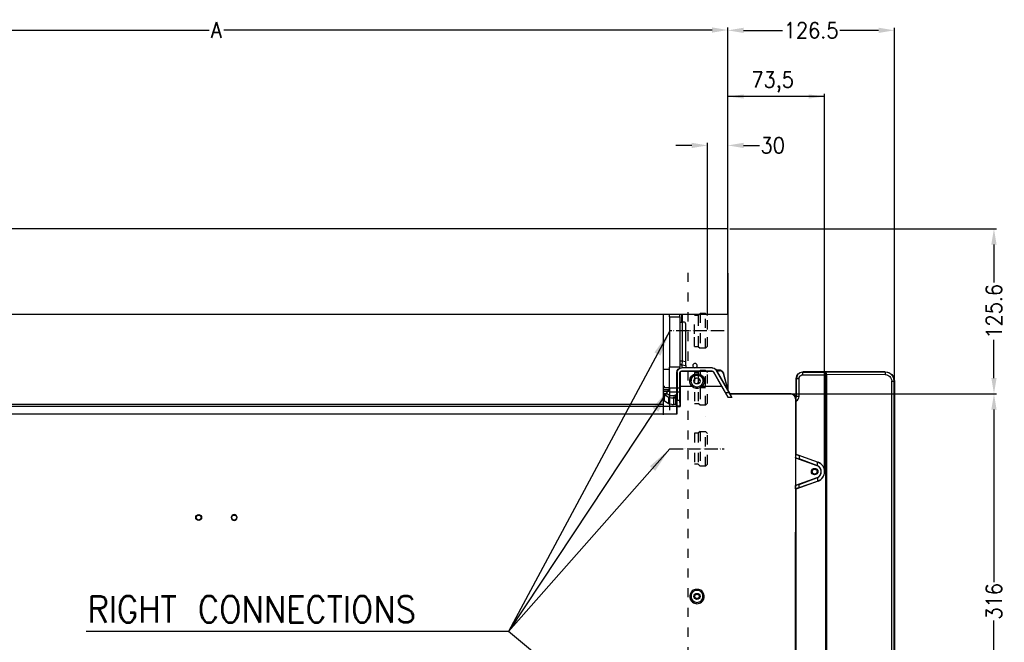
# Model space of a CAD drawing. Header units: inches. Extents: x -626 to 4489, y 2807 to 4201.
# Tile 46 of 52: x 2983 to 3732, y 3724 to 4198. Entities that reach past the tile are written whole.
import ezdxf

# ---------------------------------------------------------------- set-up
doc = ezdxf.new("R2010")
doc.units = ezdxf.units.IN
doc.linetypes.add('DASHED', pattern=[15, 7, -8])
doc.linetypes.add('PHANTOM', pattern=[13, 10, -1, 0, -1, 0, -1])
doc.layers.add('1', color=7, linetype='Continuous')
doc.styles.add('CONVERTER_11', font='txt.shx', dxfattribs={"width": 0.9})
doc.dimstyles.new('ME10_DIM_25', dxfattribs={"dimtxt": 12, "dimasz": 12, "dimexe": 2, "dimexo": 1.5, "dimgap": 2, "dimtad": 1, "dimdsep": 46, "dimtxsty": 'CONVERTER_11', "dimsah": 1, "dimcen": 0.09, "dimclrd": 2, "dimclre": 2, "dimclrt": 2, "dimadec": 0, "dimazin": 0, "dimtfac": 1, "dimtdec": 4, "dimtofl": 0, "dimtmove": 0, "dimatfit": 0, "dimfxl": 1, "dimtolj": 1, "dimtzin": 0, "dimarcsym": 0})
doc.dimstyles.new('ME10_DIM_26', dxfattribs={"dimtxt": 12, "dimasz": 12, "dimexe": 2, "dimexo": 1.5, "dimgap": 2, "dimtad": 1, "dimdsep": 46, "dimtxsty": 'CONVERTER_11', "dimsah": 1, "dimcen": 0.09, "dimclrd": 2, "dimclre": 2, "dimclrt": 2, "dimadec": 0, "dimazin": 0, "dimtfac": 1, "dimtdec": 4, "dimtofl": 0, "dimtmove": 0, "dimatfit": 0, "dimfxl": 1, "dimtolj": 1, "dimtzin": 0, "dimarcsym": 0})
doc.dimstyles.new('ME10_DIM_28', dxfattribs={"dimtxt": 12, "dimasz": 12, "dimexe": 2, "dimexo": 1.5, "dimgap": 2, "dimtad": 1, "dimdsep": 46, "dimtxsty": 'CONVERTER_11', "dimsah": 1, "dimcen": 0.09, "dimclrd": 2, "dimclre": 2, "dimclrt": 2, "dimadec": 0, "dimazin": 0, "dimtfac": 1, "dimtdec": 4, "dimtofl": 0, "dimtmove": 0, "dimatfit": 0, "dimfxl": 1, "dimtolj": 1, "dimtzin": 0, "dimarcsym": 0})
doc.dimstyles.new('ME10_DIM_30', dxfattribs={"dimtxt": 12, "dimasz": 12, "dimexe": 2, "dimexo": 1.5, "dimgap": 2, "dimtad": 1, "dimdsep": 46, "dimtxsty": 'CONVERTER_11', "dimsah": 1, "dimcen": 0.09, "dimclrd": 2, "dimclre": 2, "dimclrt": 2, "dimadec": 0, "dimazin": 0, "dimtfac": 1, "dimtdec": 4, "dimtofl": 0, "dimtmove": 0, "dimatfit": 0, "dimfxl": 1, "dimtolj": 1, "dimtzin": 0, "dimarcsym": 0})
doc.dimstyles.new('ME10_DIM_31', dxfattribs={"dimtxt": 12, "dimasz": 12, "dimexe": 2, "dimexo": 1.5, "dimgap": 2, "dimtad": 1, "dimdsep": 46, "dimtxsty": 'CONVERTER_11', "dimsah": 1, "dimcen": 0.09, "dimclrd": 2, "dimclre": 2, "dimclrt": 2, "dimadec": 0, "dimazin": 0, "dimtfac": 1, "dimtdec": 4, "dimtofl": 0, "dimtmove": 0, "dimatfit": 0, "dimfxl": 1, "dimtolj": 1, "dimtzin": 0, "dimarcsym": 0})
doc.dimstyles.get("Standard").update_dxf_attribs({"dimtxt": 0.18, "dimasz": 0.18, "dimexe": 0.18, "dimexo": 0.0625, "dimgap": 0.09, "dimtad": 0, "dimtih": 1, "dimtoh": 1, "dimdec": 4, "dimzin": 0, "dimdsep": 46, "dimtxsty": 'Standard', "dimcen": 0.09, "dimadec": 0, "dimazin": 0, "dimtfac": 1, "dimtdec": 4, "dimtofl": 0, "dimtmove": 0, "dimatfit": 3, "dimfxl": 1, "dimtolj": 1, "dimtzin": 0, "dimarcsym": 0})

# ---------------------------------------------------------------- blocks, each defined once
blk = doc.blocks.new('*D158')
at = {"layer": '1', "color": 3, "lineweight": -2, "transparency": 16777216}
for p, q in [((3523.05, 4038.97), (3725.93, 4038.97)), ((3723.93, 4026.97), (3723.93, 3997.97)), ((3723.93, 3925.36), (3723.93, 3954.37)), ((3532.55, 3913.36), (3725.93, 3913.36))]:
    blk.add_line(p, q, dxfattribs=at)
at = {"layer": '1', "color": 3, "transparency": 16777216}
for points in [[(3721.93, 4026.97), (3725.93, 4026.97), (3723.93, 4038.97)], [(3721.93, 3925.36), (3725.93, 3925.36), (3723.93, 3913.36)]]:
    blk.add_solid(points, dxfattribs=at)
at = {"layer": 'Defpoints', "color": 0, "transparency": 16777216}
for p in [(3521.55, 4038.97), (3723.93, 4038.97), (3531.05, 3913.36)]:
    blk.add_point(p, dxfattribs=at)
at = {"layer": '1', "color": 3, "transparency": 16777216, "insert": (3723.93, 3976.17), "char_height": 12, "attachment_point": 5, "rotation": 90, "style": 'CONVERTER_11'}
blk.add_mtext('\\A1;125.6', dxfattribs=at)
blk = doc.blocks.new('*D159')
at = {"layer": '1', "color": 3, "lineweight": -2, "transparency": 16777216}
for p, q in [((3571.13, 3913.36), (3725.93, 3913.36)), ((3723.93, 3901.36), (3723.93, 3769.98)), ((3723.93, 3609.4), (3723.93, 3740.78)), ((3571.13, 3597.4), (3725.93, 3597.4))]:
    blk.add_line(p, q, dxfattribs=at)
at = {"layer": '1', "color": 3, "transparency": 16777216}
for points in [[(3721.93, 3901.36), (3725.93, 3901.36), (3723.93, 3913.36)], [(3721.93, 3609.4), (3725.93, 3609.4), (3723.93, 3597.4)]]:
    blk.add_solid(points, dxfattribs=at)
at = {"layer": 'Defpoints', "color": 0, "transparency": 16777216}
for p in [(3569.63, 3913.36), (3723.93, 3913.36), (3569.63, 3597.4)]:
    blk.add_point(p, dxfattribs=at)
at = {"layer": '1', "color": 3, "transparency": 16777216, "insert": (3723.93, 3755.38), "char_height": 12, "attachment_point": 5, "rotation": 90, "style": 'CONVERTER_11'}
blk.add_mtext('\\A1;316', dxfattribs=at)
blk = doc.blocks.new('*D161')
at = {"layer": '1', "color": 3, "lineweight": -2, "transparency": 16777216}
for p, q in [((3506.05, 3974.46), (3506.05, 4104.39)), ((3521.55, 3975.58), (3521.55, 4104.39)), ((3494.05, 4102.39), (3482.05, 4102.39)), ((3533.55, 4102.39), (3545.55, 4102.39))]:
    blk.add_line(p, q, dxfattribs=at)
at = {"layer": '1', "color": 3, "transparency": 16777216}
for points in [[(3494.05, 4104.39), (3494.05, 4100.39), (3506.05, 4102.39)], [(3533.55, 4104.39), (3533.55, 4100.39), (3521.55, 4102.39)]]:
    blk.add_solid(points, dxfattribs=at)
at = {"layer": 'Defpoints', "color": 0, "transparency": 16777216}
for p in [(3521.55, 4102.39), (3506.05, 3972.96), (3521.55, 3974.08)]:
    blk.add_point(p, dxfattribs=at)
at = {"layer": '1', "color": 3, "transparency": 16777216, "insert": (3555.65, 4102.39), "char_height": 12, "attachment_point": 5, "rotation": 0.00014, "style": 'CONVERTER_11'}
blk.add_mtext('\\A1;30', dxfattribs=at)
blk = doc.blocks.new('*D163')
at = {"layer": '1', "color": 3, "lineweight": -2, "transparency": 16777216}
for p, q in [((3521.55, 4040.47), (3521.55, 4191.98)), ((3533.55, 4189.98), (3563.09, 4189.98)), ((3636.22, 4189.98), (3606.69, 4189.98)), ((3648.22, 3924.55), (3648.22, 4191.98))]:
    blk.add_line(p, q, dxfattribs=at)
at = {"layer": '1', "color": 3, "transparency": 16777216}
for points in [[(3533.55, 4191.98), (3533.55, 4187.98), (3521.55, 4189.98)], [(3636.22, 4191.98), (3636.22, 4187.98), (3648.22, 4189.98)]]:
    blk.add_solid(points, dxfattribs=at)
at = {"layer": 'Defpoints', "color": 0, "transparency": 16777216}
for p in [(3648.22, 4189.98), (3521.55, 4038.97), (3648.22, 3923.05)]:
    blk.add_point(p, dxfattribs=at)
at = {"layer": '1', "color": 3, "transparency": 16777216, "insert": (3584.89, 4189.98), "char_height": 12, "attachment_point": 5, "rotation": 0.00014, "style": 'CONVERTER_11'}
blk.add_mtext('\\A1;126.5', dxfattribs=at)
blk = doc.blocks.new('*D164')
at = {"layer": '1', "color": 3, "lineweight": -2, "transparency": 16777216}
for p, q in [((2743.52, 4040.47), (2743.52, 4192.22)), ((2755.52, 4190.22), (3126.93, 4190.22)), ((3509.55, 4190.22), (3138.13, 4190.22)), ((3521.55, 4040.47), (3521.55, 4192.22))]:
    blk.add_line(p, q, dxfattribs=at)
at = {"layer": '1', "color": 3, "transparency": 16777216}
for points in [[(2755.52, 4192.22), (2755.52, 4188.22), (2743.52, 4190.22)], [(3509.55, 4192.22), (3509.55, 4188.22), (3521.55, 4190.22)]]:
    blk.add_solid(points, dxfattribs=at)
at = {"layer": 'Defpoints', "color": 0, "transparency": 16777216}
for p in [(2743.52, 4190.22), (2743.52, 4038.97), (3521.55, 4038.97)]:
    blk.add_point(p, dxfattribs=at)
at = {"layer": '1', "color": 3, "transparency": 16777216, "insert": (3132.53, 4190.22), "char_height": 12, "attachment_point": 5, "rotation": 0.00014, "style": 'CONVERTER_11'}
blk.add_mtext('\\A1;A', dxfattribs=at)
blk = doc.blocks.new('*D84')
at = {"layer": '1', "color": 2, "linetype": 'Continuous'}
for p, q in [((3521.55, 3975.58), (3521.55, 4141.64)), ((3595.05, 3855.63), (3595.05, 4141.64)), ((3595.05, 4139.64), (3521.55, 4139.64))]:
    blk.add_line(p, q, dxfattribs=at)
at = {"layer": '1', "color": 2}
for points in [[(3533.55, 4141.22), (3533.55, 4138.06), (3521.55, 4139.64)], [(3583.05, 4138.06), (3583.05, 4141.22), (3595.05, 4139.64)]]:
    blk.add_solid(points, dxfattribs=at)
at = {"layer": '1', "color": 2, "insert": (3539.43, 4142.84), "char_height": 12, "attachment_point": 7, "rotation": 0.00014, "line_spacing_factor": 0.60024, "style": 'CONVERTER_11'}
blk.add_mtext('73,5', dxfattribs=at)

msp = doc.modelspace()

# ---------------------------------------------------------------- linework, layer by layer
at = {"color": 7, "linetype": 'Continuous'}
for p, q in [((3521.552, 4038.967), (2743.515, 4038.967)), ((3521.552, 3974.077), (3521.552, 4038.967)), ((3521.552, 4005.067), (3521.552, 3974.077)), ((2876.477, 3974.077), (3477.052, 3974.077)), ((3472.583, 3905.376), (3472.583, 3974.077)), ((3472.583, 3905.376), (3472.583, 3974.077)), ((3477.052, 3974.077), (3485.052, 3974.077)), ((3477.052, 3971.867), (3477.052, 3974.077)), ((3477.052, 3971.867), (3477.052, 3933.667)), ((3485.052, 3974.077), (3486.252, 3974.077)), ((3485.052, 3971.867), (3485.052, 3974.077)), ((3485.052, 3971.867), (3485.052, 3933.667)), ((3486.252, 3974.077), (3487.052, 3974.077)), ((3486.252, 3974.077), (3486.252, 3967.967)), ((3487.052, 3974.077), (3521.552, 3974.077)), ((3521.552, 3974.077), (3521.552, 3916.248)), ((3485.052, 3967.967), (3486.752, 3967.967)), ((3488.052, 3967.967), (3486.752, 3967.967)), ((3489.552, 3938.051), (3489.552, 3966.467)), ((3477.052, 3931.967), (3472.583, 3931.967)), ((3477.052, 3917.867), (3477.052, 3933.667)), ((3485.052, 3933.667), (3477.052, 3933.667)), ((3483.018, 3931.007), (3483.777, 3932.143)), ((3483.166, 3930.859), (3483.925, 3931.994)), ((3483.777, 3932.143), (3484.913, 3932.901)), ((3483.925, 3931.994), (3485.061, 3932.753)), ((3484.913, 3932.901), (3485.052, 3932.929)), ((3485.052, 3937.022), (3485.105, 3936.6)), ((3485.052, 3932.929), (3485.052, 3933.667)), ((3485.052, 3932.929), (3486.251, 3933.167)), ((3485.061, 3932.753), (3486.399, 3933.019)), ((3485.105, 3936.6), (3485.274, 3936.182)), ((3485.274, 3936.182), (3485.45, 3935.929)), ((3485.45, 3935.929), (3485.668, 3935.712)), ((3485.668, 3935.712), (3486.05, 3935.473)), ((3486.05, 3935.473), (3486.457, 3935.347)), ((3509.764, 3933.167), (3486.251, 3933.167)), ((3509.678, 3933.019), (3486.399, 3933.019)), ((3486.457, 3935.347), (3489.552, 3934.802)), ((3489.552, 3934.802), (3489.552, 3938.051)), ((3489.552, 3934.802), (3489.552, 3934.337)), ((3489.552, 3934.337), (3489.552, 3933.167)), ((3496.049, 3933.167), (3495.901, 3933.196)), ((3497.203, 3933.196), (3497.055, 3933.167)), ((3509.678, 3933.019), (3511.017, 3932.752)), ((3509.764, 3933.167), (3511.103, 3932.901)), ((3511.017, 3932.752), (3512.153, 3931.993)), ((3511.103, 3932.901), (3512.238, 3932.142)), ((3512.153, 3931.993), (3512.709, 3931.269)), ((3512.238, 3932.142), (3512.794, 3931.417)), ((3482.752, 3929.668), (3483.018, 3931.007)), ((3482.752, 3918.614), (3482.752, 3929.668)), ((3482.9, 3929.519), (3483.166, 3930.859)), ((3482.9, 3929.519), (3482.9, 3908.395)), ((3485.122, 3929.597), (3485.198, 3929.98)), ((3485.122, 3908.395), (3485.122, 3929.597)), ((3485.183, 3929.536), (3485.259, 3929.919)), ((3485.183, 3929.536), (3485.183, 3918.892)), ((3485.198, 3929.98), (3485.414, 3930.304)), ((3485.259, 3929.919), (3485.476, 3930.243)), ((3485.414, 3930.304), (3485.739, 3930.521)), ((3485.476, 3930.243), (3485.8, 3930.46)), ((3485.739, 3930.521), (3486.122, 3930.597)), ((3485.8, 3930.46), (3486.183, 3930.536)), ((3486.122, 3930.597), (3509.723, 3930.597)), ((3509.688, 3930.536), (3486.183, 3930.536)), ((3498.61, 3920.978), (3499.692, 3924.773)), ((3498.734, 3921.003), (3499.774, 3924.65)), ((3509.688, 3930.536), (3510.07, 3930.46)), ((3509.723, 3930.597), (3510.106, 3930.521)), ((3510.07, 3930.46), (3510.395, 3930.243)), ((3510.106, 3930.521), (3510.43, 3930.304)), ((3510.395, 3930.243), (3510.554, 3930.036)), ((3510.43, 3930.304), (3510.589, 3930.097)), ((3516.988, 3918.892), (3510.554, 3930.036)), ((3510.589, 3930.097), (3519.808, 3914.129)), ((3522.604, 3914.129), (3512.709, 3931.269)), ((3523.295, 3913.23), (3512.794, 3931.417)), ((3515.25, 3931.297), (3512.864, 3931.297)), ((3513.101, 3930.886), (3515.25, 3930.886)), ((3520.552, 3920.776), (3518.148, 3929.207)), ((3520.552, 3920.365), (3518.148, 3928.797)), ((3573.552, 3925.046), (3573.933, 3926.959)), ((3573.552, 3911.53), (3573.552, 3925.046)), ((3573.933, 3926.959), (3575.017, 3928.581)), ((3575.017, 3928.581), (3576.639, 3929.665)), ((3576.639, 3929.665), (3578.551, 3930.045)), ((3641.221, 3930.045), (3578.551, 3930.045)), ((3595.216, 3929.913), (3596.045, 3927.914)), ((3595.783, 3929.911), (3595.709, 3929.922)), ((3595.956, 3929.824), (3595.783, 3929.911)), ((3596.022, 3929.766), (3595.956, 3929.824)), ((3596.118, 3929.654), (3596.022, 3929.766)), ((3596.045, 3927.903), (3596.045, 3927.914)), ((3596.045, 3582.361), (3596.045, 3927.903)), ((3596.262, 3929.409), (3596.118, 3929.654)), ((3596.298, 3929.329), (3596.262, 3929.409)), ((3596.382, 3929.098), (3596.298, 3929.329)), ((3596.473, 3928.736), (3596.382, 3929.098)), ((3596.484, 3928.678), (3596.473, 3928.736)), ((3596.53, 3928.338), (3596.484, 3928.678)), ((3596.552, 3927.922), (3596.53, 3928.338)), ((3596.552, 3927.922), (3596.552, 3927.912)), ((3596.552, 3927.912), (3596.552, 3582.352)), ((3641.221, 3930.045), (3643.898, 3929.513)), ((3643.898, 3929.513), (3646.17, 3927.996)), ((3646.17, 3927.996), (3647.687, 3925.725)), ((3647.687, 3925.725), (3648.22, 3923.046)), ((3472.9, 3919.068), (3472.583, 3919.068)), ((3472.9, 3918.068), (3472.583, 3918.068)), ((3473.052, 3919.068), (3472.9, 3919.068)), ((3473.052, 3918.068), (3472.9, 3918.068)), ((3473.052, 3919.068), (3473.052, 3918.068)), ((3473.052, 3918.068), (3477.052, 3918.068)), ((3477.052, 3917.867), (3477.052, 3914.867)), ((3482.752, 3903.85), (3482.752, 3918.614)), ((3485.183, 3918.892), (3485.178, 3903.641)), ((3494.574, 3918.892), (3485.183, 3918.892)), ((3494.718, 3918.911), (3494.574, 3918.892)), ((3494.849, 3918.968), (3494.718, 3918.911)), ((3494.927, 3919.026), (3494.849, 3918.968)), ((3495.016, 3919.123), (3494.927, 3919.026)), ((3495.106, 3919.274), (3495.016, 3919.123)), ((3495.162, 3919.425), (3495.106, 3919.274)), ((3495.197, 3919.597), (3495.162, 3919.425)), ((3495.202, 3919.643), (3495.197, 3919.597)), ((3495.205, 3919.66), (3495.202, 3919.643)), ((3500.901, 3919.643), (3500.899, 3919.66)), ((3500.906, 3919.597), (3500.901, 3919.643)), ((3500.942, 3919.425), (3500.906, 3919.597)), ((3500.998, 3919.274), (3500.942, 3919.425)), ((3501.088, 3919.123), (3500.998, 3919.274)), ((3501.177, 3919.026), (3501.088, 3919.123)), ((3501.255, 3918.968), (3501.177, 3919.026)), ((3501.386, 3918.911), (3501.255, 3918.968)), ((3501.529, 3918.892), (3501.386, 3918.911)), ((3516.988, 3918.892), (3501.529, 3918.892)), ((3521.747, 3910.654), (3516.988, 3918.892)), ((3520.552, 3920.365), (3520.552, 3920.776)), ((3520.552, 3920.365), (3520.552, 3919.792)), ((3520.552, 3919.792), (3520.552, 3918.493)), ((3520.552, 3918.493), (3520.552, 3917.981)), ((3648.22, 3923.046), (3648.22, 3587.219)), ((3472.583, 3916.568), (3477.052, 3916.568)), ((3473.297, 3913.537), (3472.583, 3913.562)), ((3472.857, 3913.099), (3472.583, 3913.131)), ((3473.074, 3913.041), (3472.857, 3913.099)), ((3473.116, 3913.019), (3473.074, 3913.041)), ((3473.116, 3913.019), (3476.41, 3910.852)), ((3474.594, 3913.384), (3473.297, 3913.537)), ((3475.462, 3913.156), (3474.594, 3913.384)), ((3475.63, 3913.068), (3475.462, 3913.156)), ((3477.052, 3912.132), (3475.63, 3913.068)), ((3476.41, 3910.852), (3476.578, 3910.764)), ((3476.578, 3910.764), (3477.445, 3910.536)), ((3477.052, 3914.867), (3477.052, 3911.867)), ((3477.052, 3914.867), (3485.052, 3914.867)), ((3477.052, 3911.867), (3477.052, 3900.875)), ((3477.445, 3910.536), (3478.743, 3910.383)), ((3478.743, 3910.383), (3480.273, 3910.329)), ((3479.89, 3910.77), (3481.837, 3910.77)), ((3480.273, 3910.329), (3482.056, 3910.329)), ((3481.837, 3910.77), (3481.837, 3912.745)), ((3482.056, 3910.329), (3481.837, 3910.77)), ((3482.056, 3905.287), (3482.056, 3910.329)), ((3522.604, 3914.129), (3519.808, 3914.129)), ((3519.808, 3914.129), (3521.747, 3910.654)), ((3524.678, 3910.654), (3521.747, 3910.654)), ((3524.678, 3910.654), (3522.604, 3914.129)), ((3523.243, 3913.141), (3523.295, 3913.23)), ((3523.243, 3913.141), (3524.678, 3910.654)), ((3569.411, 3913.141), (3523.243, 3913.141)), ((3523.295, 3913.23), (3523.349, 3913.23)), ((3531.049, 3913.364), (3523.349, 3913.23)), ((3569.635, 3913.364), (3531.049, 3913.364)), ((3570.75, 3912.875), (3569.411, 3913.141)), ((3570.973, 3913.098), (3569.635, 3913.364)), ((3571.885, 3912.116), (3570.75, 3912.875)), ((3572.109, 3912.34), (3570.973, 3913.098)), ((3572.643, 3910.98), (3571.885, 3912.116)), ((3572.868, 3911.204), (3572.109, 3912.34)), ((3572.909, 3909.64), (3572.643, 3910.98)), ((3572.909, 3909.64), (3572.816, 3603.797)), ((3573.134, 3909.865), (3572.868, 3911.204)), ((3573.4, 3910.764), (3573.057, 3910.252)), ((3573.134, 3909.865), (3573.134, 3867.463)), ((3573.552, 3911.53), (3573.4, 3910.764)), ((3472.583, 3908.054), (3472.857, 3908.021)), ((3472.583, 3897.252), (3472.583, 3905.376)), ((3472.857, 3908.021), (3473.074, 3907.964)), ((3473.074, 3907.964), (3473.116, 3907.942)), ((3476.41, 3905.775), (3473.116, 3907.942)), ((3476.578, 3905.687), (3476.41, 3905.775)), ((3477.445, 3905.458), (3476.578, 3905.687)), ((3478.743, 3905.306), (3477.445, 3905.458)), ((3479.028, 3905.287), (3478.743, 3905.306)), ((3479.028, 3905.287), (3480.273, 3905.287)), ((3482.056, 3905.287), (3480.273, 3905.287)), ((3482.039, 3905.287), (3482.752, 3903.85)), ((3482.759, 3903.778), (3482.752, 3903.85)), ((3482.781, 3903.413), (3482.759, 3903.778)), ((3482.815, 3902.112), (3482.781, 3903.413)), ((3482.845, 3897.974), (3482.815, 3902.112)), ((3482.844, 3903.641), (3482.856, 3904.065)), ((3482.844, 3903.641), (3485.178, 3903.641)), ((3482.844, 3903.641), (3482.845, 3897.974)), ((3482.856, 3904.065), (3482.874, 3904.86)), ((3482.874, 3904.86), (3482.9, 3908.395)), ((3485.147, 3904.86), (3485.122, 3908.395)), ((3485.165, 3904.065), (3485.147, 3904.86)), ((3485.178, 3903.641), (3485.165, 3904.065)), ((3573.134, 3867.463), (3572.907, 3867.304)), ((3572.907, 3867.304), (3573.21, 3867.221)), ((3573.082, 3864.72), (3572.907, 3864.97)), ((3572.907, 3864.97), (3573.21, 3864.832)), ((3573.082, 3864.72), (3573.082, 3843.545)), ((3573.082, 3864.72), (3589.262, 3858.831)), ((3573.134, 3867.463), (3590.15, 3861.27)), ((3573.21, 3867.221), (3574.078, 3866.929)), ((3573.21, 3864.832), (3574.078, 3864.492)), ((3574.078, 3866.929), (3575.871, 3866.296)), ((3574.078, 3864.492), (3575.871, 3863.82)), ((3589.797, 3861.296), (3575.871, 3866.296)), ((3589.278, 3858.874), (3575.871, 3863.82)), ((3589.278, 3858.874), (3589.483, 3858.793)), ((3589.483, 3858.793), (3589.797, 3858.648)), ((3590.117, 3861.18), (3589.797, 3861.296)), ((3589.797, 3858.648), (3589.797, 3861.296)), ((3589.262, 3849.434), (3573.082, 3843.545)), ((3575.871, 3844.444), (3589.278, 3849.39)), ((3589.483, 3849.471), (3589.278, 3849.39)), ((3589.797, 3849.616), (3589.483, 3849.471)), ((3589.797, 3849.616), (3589.797, 3846.968)), ((3572.907, 3843.295), (3573.082, 3843.545)), ((3573.21, 3843.432), (3572.907, 3843.295)), ((3590.15, 3846.994), (3573.134, 3840.801)), ((3574.078, 3843.772), (3573.21, 3843.432)), ((3575.871, 3844.444), (3574.078, 3843.772)), ((3575.871, 3841.969), (3574.078, 3841.335)), ((3575.871, 3841.969), (3589.797, 3846.968)), ((3589.797, 3846.968), (3590.117, 3847.084)), ((3573.21, 3841.044), (3572.907, 3840.96)), ((3572.907, 3840.96), (3573.134, 3840.801)), ((3573.134, 3840.801), (3573.134, 3669.463)), ((3574.078, 3841.335), (3573.21, 3841.044)), ((3116.802, 3819.183), (3116.973, 3820.044)), ((3116.973, 3820.044), (3117.461, 3820.774)), ((3117.461, 3820.774), (3118.191, 3821.262)), ((3118.191, 3821.262), (3119.052, 3821.433)), ((3119.052, 3821.433), (3119.913, 3821.262)), ((3119.913, 3821.262), (3120.643, 3820.774)), ((3120.643, 3820.774), (3121.131, 3820.044)), ((3121.131, 3820.044), (3121.302, 3819.183)), ((3143.973, 3820.044), (3143.802, 3819.183)), ((3144.461, 3820.774), (3143.973, 3820.044)), ((3145.191, 3821.262), (3144.461, 3820.774)), ((3146.052, 3821.433), (3145.191, 3821.262)), ((3146.913, 3821.262), (3146.052, 3821.433)), ((3147.643, 3820.774), (3146.913, 3821.262)), ((3148.131, 3820.044), (3147.643, 3820.774)), ((3148.302, 3819.183), (3148.131, 3820.044)), ((3116.973, 3818.322), (3116.802, 3819.183)), ((3117.461, 3817.592), (3116.973, 3818.322)), ((3118.191, 3817.104), (3117.461, 3817.592)), ((3119.052, 3816.933), (3118.191, 3817.104)), ((3119.913, 3817.104), (3119.052, 3816.933)), ((3120.643, 3817.592), (3119.913, 3817.104)), ((3121.131, 3818.322), (3120.643, 3817.592)), ((3121.302, 3819.183), (3121.131, 3818.322)), ((3143.802, 3819.183), (3143.973, 3818.322)), ((3143.973, 3818.322), (3144.461, 3817.592)), ((3144.461, 3817.592), (3145.191, 3817.104)), ((3145.191, 3817.104), (3146.052, 3816.933)), ((3146.052, 3816.933), (3146.913, 3817.104)), ((3146.913, 3817.104), (3147.643, 3817.592)), ((3147.643, 3817.592), (3148.131, 3818.322)), ((3148.131, 3818.322), (3148.302, 3819.183))]:
    msp.add_line(p, q, dxfattribs=at)
at = {"color": 9, "linetype": 'Continuous'}
for p, q in [((3477.052, 3971.867), (3485.052, 3971.867)), ((3487.052, 3967.967), (3487.052, 3974.077)), ((3486.752, 3967.967), (3486.752, 3938.545)), ((3485.052, 3938.545), (3486.752, 3938.545)), ((3486.251, 3933.167), (3486.399, 3933.019)), ((3486.47, 3935.486), (3486.457, 3935.347)), ((3486.457, 3935.347), (3486.457, 3933.381)), ((3486.457, 3933.381), (3486.457, 3933.167)), ((3486.752, 3938.545), (3486.47, 3935.486)), ((3486.752, 3938.545), (3489.552, 3938.051)), ((3509.678, 3933.019), (3509.764, 3933.167)), ((3482.752, 3929.668), (3482.9, 3929.519)), ((3485.122, 3929.597), (3485.183, 3929.536)), ((3486.122, 3930.597), (3486.183, 3930.536)), ((3492.545, 3923.509), (3492.925, 3925.208)), ((3492.925, 3925.208), (3493.346, 3926.047)), ((3493.346, 3926.047), (3493.901, 3926.802)), ((3493.562, 3923.672), (3493.975, 3925.113)), ((3493.901, 3926.802), (3494.578, 3927.454)), ((3493.975, 3925.113), (3494.41, 3925.84)), ((3494.41, 3925.84), (3494.972, 3926.472)), ((3494.578, 3927.454), (3495.355, 3927.981)), ((3494.972, 3926.472), (3495.642, 3926.989)), ((3495.355, 3927.981), (3496.209, 3928.368)), ((3495.642, 3926.989), (3496.397, 3927.371)), ((3496.209, 3928.368), (3497.118, 3928.605)), ((3496.397, 3927.371), (3497.211, 3927.606)), ((3497.118, 3928.605), (3498.051, 3928.685)), ((3497.211, 3927.606), (3498.892, 3927.606)), ((3498.051, 3928.685), (3498.985, 3928.605)), ((3498.892, 3927.606), (3499.706, 3927.371)), ((3498.985, 3928.605), (3499.893, 3928.368)), ((3499.706, 3927.371), (3500.461, 3926.989)), ((3499.893, 3928.368), (3500.749, 3927.981)), ((3500.461, 3926.989), (3501.132, 3926.473)), ((3500.749, 3927.981), (3501.525, 3927.455)), ((3501.132, 3926.473), (3501.693, 3925.841)), ((3501.525, 3927.455), (3502.201, 3926.804)), ((3501.693, 3925.841), (3502.128, 3925.115)), ((3502.128, 3925.115), (3502.541, 3923.673)), ((3502.201, 3926.804), (3502.758, 3926.047)), ((3502.758, 3926.047), (3503.178, 3925.209)), ((3503.178, 3925.209), (3503.559, 3923.51)), ((3509.723, 3930.597), (3509.688, 3930.536)), ((3510.589, 3930.097), (3510.554, 3930.036)), ((3512.709, 3931.269), (3512.794, 3931.417)), ((3515.25, 3931.297), (3515.25, 3930.886)), ((3518.148, 3929.207), (3518.148, 3928.797)), ((3573.683, 3924.914), (3573.552, 3925.046)), ((3573.899, 3926.365), (3573.683, 3924.914)), ((3573.683, 3924.914), (3575.683, 3924.914)), ((3573.683, 3911.398), (3573.683, 3924.914)), ((3574.527, 3927.691), (3573.899, 3926.365)), ((3575.906, 3929.07), (3574.527, 3927.691)), ((3575.683, 3924.914), (3575.825, 3925.774)), ((3575.683, 3911.398), (3575.683, 3924.914)), ((3575.825, 3925.774), (3576.218, 3926.553)), ((3577.232, 3929.698), (3575.906, 3929.07)), ((3576.218, 3926.553), (3576.594, 3927.003)), ((3576.594, 3927.003), (3577.043, 3927.379)), ((3577.043, 3927.379), (3577.823, 3927.771)), ((3578.683, 3929.913), (3577.232, 3929.698)), ((3577.823, 3927.771), (3578.683, 3927.914)), ((3578.683, 3929.913), (3578.551, 3930.045)), ((3578.683, 3929.913), (3595.216, 3929.913)), ((3578.683, 3927.914), (3578.683, 3929.913)), ((3578.683, 3927.914), (3596.045, 3927.914)), ((3595.709, 3929.922), (3595.216, 3929.913)), ((3641.112, 3929.936), (3595.709, 3929.922)), ((3596.552, 3927.912), (3596.045, 3927.903)), ((3641.147, 3927.936), (3596.552, 3927.922)), ((3641.112, 3929.936), (3641.221, 3930.045)), ((3643.144, 3929.634), (3641.112, 3929.936)), ((3641.112, 3929.936), (3641.125, 3929.757)), ((3641.125, 3929.757), (3641.131, 3929.587)), ((3641.131, 3929.587), (3641.141, 3929.036)), ((3641.141, 3929.036), (3641.147, 3927.936)), ((3641.147, 3927.936), (3642.581, 3927.699)), ((3642.581, 3927.699), (3643.88, 3927.045)), ((3645, 3928.756), (3643.144, 3929.634)), ((3643.88, 3927.045), (3644.629, 3926.419)), ((3644.629, 3926.419), (3645.256, 3925.67)), ((3646.932, 3926.825), (3645, 3928.756)), ((3645.256, 3925.67), (3645.911, 3924.372)), ((3645.911, 3924.372), (3646.148, 3922.938)), ((3647.81, 3924.969), (3646.932, 3926.825)), ((3648.113, 3922.938), (3647.81, 3924.969)), ((3477.052, 3917.867), (3485.052, 3917.867)), ((3492.619, 3922.203), (3492.545, 3923.509)), ((3492.876, 3921.255), (3492.619, 3922.203)), ((3493.565, 3919.956), (3492.876, 3921.255)), ((3493.577, 3922.545), (3493.562, 3923.672)), ((3494.574, 3918.892), (3493.565, 3919.956)), ((3493.772, 3921.721), (3493.577, 3922.545)), ((3494.341, 3920.59), (3493.772, 3921.721)), ((3495.205, 3919.66), (3494.341, 3920.59)), ((3494.574, 3918.892), (3495.772, 3918.16)), ((3495.205, 3919.66), (3496.185, 3919.053)), ((3495.772, 3918.16), (3497.117, 3917.746)), ((3496.185, 3919.053), (3497.287, 3918.714)), ((3497.117, 3917.746), (3498.054, 3917.667)), ((3497.287, 3918.714), (3498.819, 3918.715)), ((3498.054, 3917.667), (3498.989, 3917.747)), ((3498.819, 3918.715), (3499.919, 3919.053)), ((3498.989, 3917.747), (3500.333, 3918.16)), ((3499.919, 3919.053), (3500.899, 3919.66)), ((3500.333, 3918.16), (3501.529, 3918.892)), ((3501.763, 3920.59), (3500.899, 3919.66)), ((3502.539, 3919.956), (3501.529, 3918.892)), ((3502.332, 3921.722), (3501.763, 3920.59)), ((3502.527, 3922.546), (3502.332, 3921.722)), ((3502.541, 3923.673), (3502.527, 3922.546)), ((3503.228, 3921.256), (3502.539, 3919.956)), ((3503.485, 3922.204), (3503.228, 3921.256)), ((3503.559, 3923.51), (3503.485, 3922.204)), ((3519.506, 3919.792), (3520.552, 3919.792)), ((3520.552, 3918.493), (3520.256, 3918.493)), ((3646.148, 3587.326), (3646.148, 3922.938)), ((3646.148, 3922.938), (3648.113, 3922.938)), ((3648.113, 3922.938), (3648.22, 3923.046)), ((3648.113, 3587.326), (3648.113, 3922.938)), ((3477.052, 3915.068), (3472.583, 3915.068)), ((3473.116, 3913.019), (3473.116, 3907.942)), ((3476.41, 3910.852), (3476.41, 3905.775)), ((3481.837, 3911.867), (3477.052, 3911.867)), ((3480.273, 3910.329), (3480.273, 3905.287)), ((3569.635, 3913.364), (3569.411, 3913.141)), ((3573.134, 3909.865), (3572.909, 3909.64)), ((3573.346, 3910.288), (3573.108, 3909.997)), ((3573.597, 3910.818), (3573.346, 3910.288)), ((3573.552, 3911.53), (3573.683, 3911.398)), ((3573.683, 3911.398), (3573.597, 3910.818)), ((3575.683, 3911.398), (3573.683, 3911.398)), ((3574.97, 3909.213), (3575.494, 3910.252)), ((3575.494, 3910.252), (3575.683, 3911.398)), ((2876.743, 3905.376), (3472.583, 3905.376)), ((3482.759, 3903.778), (2876.743, 3903.778)), ((3485.165, 3904.065), (3482.856, 3904.065)), ((3485.122, 3908.395), (3482.9, 3908.395)), ((3573.134, 3907.742), (3573.869, 3908.112)), ((3573.869, 3908.112), (3574.469, 3908.613)), ((3574.469, 3908.613), (3574.97, 3909.213)), ((3482.845, 3897.974), (2876.743, 3897.974)), ((3572.907, 3867.304), (3572.907, 3864.97)), ((3575.871, 3866.296), (3575.871, 3863.82)), ((3589.278, 3858.874), (3589.262, 3858.831)), ((3590.15, 3861.27), (3590.117, 3861.18)), ((3589.278, 3849.39), (3589.262, 3849.434)), ((3572.907, 3840.96), (3572.907, 3843.295)), ((3575.871, 3841.969), (3575.871, 3844.444)), ((3590.15, 3846.994), (3590.117, 3847.084)), ((3492.559, 3759.9), (3492.516, 3758.961)), ((3492.759, 3760.82), (3492.559, 3759.9)), ((3493.535, 3762.391), (3492.759, 3760.82)), ((3493.541, 3759.682), (3493.524, 3758.834)), ((3494.42, 3763.366), (3493.535, 3762.391)), ((3493.709, 3760.49), (3493.541, 3759.682)), ((3494.343, 3761.784), (3493.709, 3760.49)), ((3495.068, 3762.588), (3494.343, 3761.784)), ((3495.222, 3763.946), (3494.42, 3763.366)), ((3495.726, 3763.065), (3495.068, 3762.588)), ((3496.584, 3764.525), (3495.222, 3763.946)), ((3496.846, 3763.542), (3495.726, 3763.065)), ((3499.519, 3764.525), (3496.584, 3764.525)), ((3499.258, 3763.543), (3496.846, 3763.542)), ((3500.377, 3763.065), (3499.258, 3763.543)), ((3500.881, 3763.946), (3499.519, 3764.525)), ((3501.035, 3762.588), (3500.377, 3763.065)), ((3501.683, 3763.367), (3500.881, 3763.946)), ((3501.76, 3761.785), (3501.035, 3762.588)), ((3502.568, 3762.392), (3501.683, 3763.367)), ((3502.394, 3760.492), (3501.76, 3761.785)), ((3502.562, 3759.684), (3502.394, 3760.492)), ((3502.58, 3758.834), (3502.562, 3759.684)), ((3503.344, 3760.821), (3502.568, 3762.392)), ((3503.545, 3759.901), (3503.344, 3760.821)), ((3503.588, 3758.961), (3503.545, 3759.901)), ((3492.516, 3758.961), (3492.634, 3758.026)), ((3492.634, 3758.026), (3492.908, 3757.125)), ((3492.908, 3757.125), (3493.33, 3756.285)), ((3493.33, 3756.285), (3493.889, 3755.527)), ((3493.524, 3758.834), (3493.665, 3757.997)), ((3493.665, 3757.997), (3493.959, 3757.2)), ((3493.889, 3755.527), (3494.569, 3754.875)), ((3493.959, 3757.2), (3494.397, 3756.472)), ((3494.397, 3756.472), (3494.961, 3755.84)), ((3494.569, 3754.875), (3495.347, 3754.348)), ((3494.961, 3755.84), (3495.634, 3755.322)), ((3495.347, 3754.348), (3496.205, 3753.96)), ((3495.634, 3755.322), (3496.393, 3754.939)), ((3496.205, 3753.96), (3497.116, 3753.722)), ((3496.393, 3754.939), (3497.209, 3754.704)), ((3497.116, 3753.722), (3498.052, 3753.643)), ((3497.209, 3754.704), (3498.052, 3754.625)), ((3498.052, 3754.625), (3498.896, 3754.704)), ((3498.052, 3753.643), (3498.988, 3753.722)), ((3498.896, 3754.704), (3499.713, 3754.94)), ((3498.988, 3753.722), (3499.9, 3753.96)), ((3499.713, 3754.94), (3500.47, 3755.323)), ((3499.9, 3753.96), (3500.757, 3754.348)), ((3500.47, 3755.323), (3501.143, 3755.84)), ((3500.757, 3754.348), (3501.537, 3754.876)), ((3501.143, 3755.84), (3501.708, 3756.474)), ((3501.537, 3754.876), (3502.216, 3755.528)), ((3501.708, 3756.474), (3502.146, 3757.202)), ((3502.146, 3757.202), (3502.439, 3757.998)), ((3502.216, 3755.528), (3502.774, 3756.285)), ((3502.439, 3757.998), (3502.58, 3758.834)), ((3502.774, 3756.285), (3503.196, 3757.126)), ((3503.196, 3757.126), (3503.47, 3758.027)), ((3503.47, 3758.027), (3503.588, 3758.961))]:
    msp.add_line(p, q, dxfattribs=at)
at = {"color": 7, "linetype": 'DASHED'}
for p, q in [((3496.052, 3959.072), (3496.052, 3973.043)), ((3499.052, 3973.043), (3496.052, 3973.043)), ((3500.472, 3974.463), (3499.052, 3973.043)), ((3499.052, 3973.043), (3499.052, 3972.144)), ((3499.052, 3972.144), (3499.052, 3956.727)), ((3500.472, 3974.463), (3500.472, 3958.813)), ((3504.552, 3974.463), (3500.472, 3974.463)), ((3504.552, 3948.527), (3504.552, 3974.463)), ((3506.052, 3972.963), (3504.552, 3974.463)), ((3506.052, 3962.324), (3506.052, 3972.963)), ((3506.052, 3949.522), (3506.052, 3962.324)), ((3496.052, 3949.443), (3496.052, 3959.072)), ((3499.052, 3956.727), (3499.052, 3949.443)), ((3500.472, 3958.813), (3500.472, 3948.022)), ((3496.052, 3949.443), (3499.052, 3949.443)), ((3499.052, 3949.443), (3500.472, 3948.022)), ((3504.552, 3948.022), (3500.472, 3948.022)), ((3506.052, 3949.522), (3504.552, 3948.022)), ((3504.552, 3948.022), (3504.552, 3948.527)), ((3499.052, 3929.693), (3496.052, 3929.693)), ((3500.472, 3931.113), (3499.052, 3929.693)), ((3499.052, 3929.693), (3499.052, 3906.093)), ((3500.472, 3931.113), (3500.472, 3926.799)), ((3504.552, 3931.113), (3500.472, 3931.113)), ((3504.552, 3904.729), (3504.552, 3931.113)), ((3506.052, 3929.613), (3504.552, 3931.113)), ((3506.052, 3906.172), (3506.052, 3929.613)), ((3499.052, 3921.066), (3500.472, 3922.486)), ((3500.472, 3918.172), (3500.472, 3916.18)), ((3500.472, 3917.893), (3500.472, 3904.672)), ((3500.472, 3916.18), (3500.472, 3909.266)), ((3496.052, 3906.093), (3499.052, 3906.093)), ((3500.472, 3904.672), (3499.052, 3906.093)), ((3504.552, 3904.672), (3500.472, 3904.672)), ((3504.552, 3904.672), (3506.052, 3906.172)), ((3504.552, 3896.045), (3504.552, 3896.102)), ((3499.052, 3883.345), (3496.052, 3883.345)), ((3500.472, 3884.765), (3499.052, 3883.345)), ((3499.052, 3883.345), (3499.052, 3859.745)), ((3500.472, 3884.765), (3500.472, 3884.297)), ((3500.472, 3884.765), (3504.552, 3884.765)), ((3500.472, 3884.297), (3500.472, 3858.324)), ((3504.552, 3858.324), (3504.552, 3884.765)), ((3504.552, 3884.765), (3506.052, 3883.265)), ((3506.052, 3859.824), (3506.052, 3883.265)), ((3499.052, 3859.745), (3496.052, 3859.745)), ((3500.472, 3858.324), (3499.052, 3859.745)), ((3504.552, 3858.324), (3500.472, 3858.324)), ((3506.052, 3859.824), (3504.552, 3858.324))]:
    msp.add_line(p, q, dxfattribs=at)
at = {"color": 7, "linetype": 'Continuous'}
for centre, radius in [((3498.052, 3923.167), 2.3), ((3587.552, 3854.132), 2.5), ((3587.552, 3854.132), 2.25), ((3587.552, 3854.132), 1.9), ((3119.052, 3819.183), 1.9), ((3146.052, 3819.183), 1.9), ((3498.052, 3759.167), 2.3), ((3498.052, 3759.167), 1.7)]:
    msp.add_circle(centre, radius, dxfattribs=at)
for centre, radius, start, end in [((3488.052, 3966.467), 1.5, 0.000183, 89.999817), ((3496.552, 3934.767), 1.7, 315.000661, 247.500117), ((3496.552, 3934.767), 1.7, 292.501452, 315.00151), ((3498.052, 3923.167), 4.5, 157.500445, 180.000387), ((3587.552, 3854.132), 5, 290.000167, 69.999833), ((3587.552, 3854.132), 5.044, 296.435283, 63.564717), ((3587.552, 3854.132), 7.5, 290.000017, 69.999983), ((3587.552, 3854.132), 7.596, 290.000039, 69.999961), ((3498.052, 3759.167), 4.5, 225.000356, 247.50019)]:
    msp.add_arc(centre, radius, start, end, dxfattribs=at)
for points in [[(3518.148, 3929.207), (3517.911, 3929.779), (3517.548, 3930.29), (3517.076, 3930.714), (3516.518, 3931.033), (3515.899, 3931.23), (3515.25, 3931.297)], [(3518.148, 3928.797), (3517.911, 3929.369), (3517.548, 3929.879), (3517.076, 3930.304), (3516.518, 3930.622), (3515.899, 3930.819), (3515.25, 3930.886)]]:
    msp.add_spline(points, degree=3, dxfattribs=at)
at = {"layer": '1', "color": 7, "linetype": 'DASHED'}
for p, q in [((3491.052, 4005.501), (3491.052, 3518.5)), ((3496.052, 3929.693), (3496.052, 3906.093)), ((3496.052, 3883.345), (3496.052, 3859.745))]:
    msp.add_line(p, q, dxfattribs=at)
at = {"layer": '1', "color": 2, "linetype": 'PHANTOM'}
for p, q in [((3518.641, 3961.243), (3477.486, 3961.243)), ((3504.552, 3917.893), (3500.472, 3917.893)), ((3477.486, 3871.545), (3518.641, 3871.545))]:
    msp.add_line(p, q, dxfattribs=at)
at = {"layer": '1', "color": 7}
for points in [[(3470.344, 3942.377), (3465.704, 3944.868), (3477.486, 3961.243)], [(3468.635, 3899.765), (3464.245, 3902.674), (3477.486, 3917.893)], [(3466.221, 3854.811), (3462.273, 3858.296), (3477.486, 3871.545)]]:
    msp.add_solid(points, dxfattribs=at)

# ---------------------------------------------------------------- block references
at = {"layer": '1'}
msp.add_blockref('*D84', (0, 0), dxfattribs=at)

# ---------------------------------------------------------------- texts
at = {"layer": '1', "color": 3, "style": 'CONVERTER_11', "width": 0.9}
msp.add_text('RIGHT CONNECTIONS', height=20, dxfattribs=at).set_placement((3034.492, 3739.43))

# ---------------------------------------------------------------- dimensions: what is measured, and where the dimension line sits
at = {"layer": '1', "color": 3}
for base, p1, p2, text, dimstyle, picture, middle in [((2743.515, 4190.222), (3521.552, 4038.967), (2743.515, 4038.967), 'A', 'ME10_DIM_31', '*D164', (3132.533, 4190.222)), ((3648.22, 4189.976), (3521.552, 4038.967), (3648.22, 3923.046), '126.5', 'ME10_DIM_30', '*D163', (3584.886, 4189.976)), ((3521.552, 4102.392), (3506.052, 3972.963), (3521.552, 3974.077), '30', 'ME10_DIM_28', '*D161', (3555.652, 4102.392))]:
    dim = msp.add_linear_dim(base=base, p1=p1, p2=p2, text=text, dimstyle=dimstyle, override={"dimclrd": 3, "dimclre": 3, "dimclrt": 3}, dxfattribs=at)
    dim.commit()
    dim.dimension.update_dxf_attribs({"geometry": picture, "text_midpoint": middle, "text_rotation": 0.000139})
dim = msp.add_linear_dim(base=(3723.931, 4038.967), p1=(3531.049, 3913.364), p2=(3521.552, 4038.967), angle=90, dimstyle='ME10_DIM_25', override={"dimclrd": 3, "dimclre": 3, "dimclrt": 3}, dxfattribs=at)
dim.commit()
dim.dimension.update_dxf_attribs({"geometry": '*D158', "text_midpoint": (3723.931, 3976.166), "text_rotation": 90})
dim = msp.add_linear_dim(base=(3723.931, 3913.364), p1=(3569.635, 3597.4), p2=(3569.635, 3913.364), angle=90, text='316', dimstyle='ME10_DIM_26', override={"dimclrd": 3, "dimclre": 3, "dimclrt": 3}, dxfattribs=at)
dim.commit()
dim.dimension.update_dxf_attribs({"geometry": '*D159', "text_midpoint": (3723.931, 3755.382), "text_rotation": 90})

# ---------------------------------------------------------------- leaders
at = {"layer": '1', "color": 7, "linetype": 'Continuous', "has_arrowhead": 0}
for points in [[(3477.486, 3961.243), (3354.597, 3732.39), (3033.523, 3732.39)], [(3477.486, 3917.893), (3354.597, 3732.39)], [(3477.486, 3871.545), (3354.597, 3732.39)], [(3477.486, 3630.759), (3354.597, 3732.39)]]:
    msp.add_leader(points, dimstyle='Standard', dxfattribs=at)

doc.saveas('drawing.dxf')
